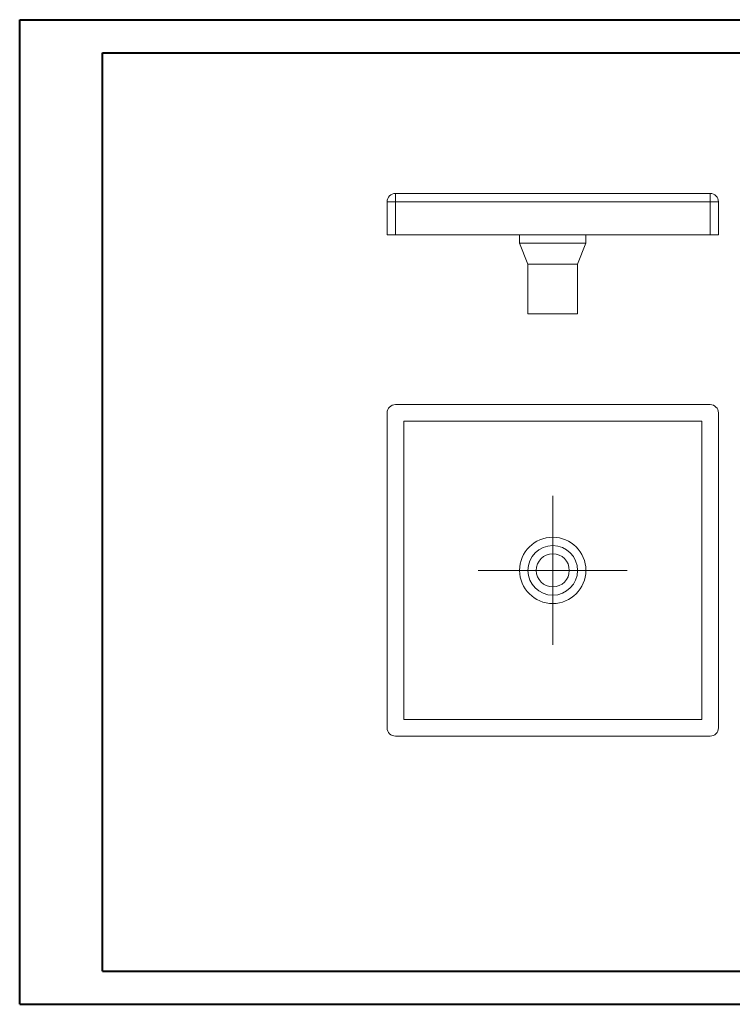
# Model space of a CAD drawing. Header units: millimetres. Extents: x 0 to 420, y 0 to 297.
# Tile 1 of 2: x 0 to 215, y 0 to 297. Entities that reach past the tile are written whole.
import ezdxf

# ---------------------------------------------------------------- set-up
doc = ezdxf.new("R2010")
doc.units = ezdxf.units.MM

# ---------------------------------------------------------------- blocks, each defined once
blk = doc.blocks.new('SW_CENTERMARKSYMBOL_0')
at = {"color": 0, "linetype": 'Continuous', "lineweight": 0}
for p, q in [((0, 12.5), (0, 22.5)), ((0, 0), (0, 12.5)), ((-12.5, 0), (-22.5, 0)), ((0, 0), (-12.5, 0)), ((0, 0), (0, -12.5)), ((0, 0), (12.5, 0)), ((12.5, 0), (22.5, 0)), ((0, -12.5), (0, -22.5))]:
    blk.add_line(p, q, dxfattribs=at)

msp = doc.modelspace()

# ---------------------------------------------------------------- linework, layer by layer
at = {"color": 7, "linetype": 'Continuous', "lineweight": 40}
for p, q in [((0.08, 0.21), (0.08, 297.21)), ((0.08, 297.21), (420.08, 297.21)), ((25.08, 10.21), (25.08, 287.21)), ((25.08, 287.21), (410.08, 287.21)), ((25.08, 10.21), (410.08, 10.21)), ((0.08, 0.21), (420.08, 0.21))]:
    msp.add_line(p, q, dxfattribs=at)
at = {"color": 7, "linetype": 'Continuous', "lineweight": 15}
for p, q in [((113.48, 244.81), (113.48, 242.31)), ((113.48, 244.81), (208.48, 244.81)), ((208.48, 242.31), (208.48, 244.81)), ((110.98, 242.31), (113.48, 242.31)), ((110.98, 232.31), (110.98, 242.31)), ((208.48, 242.31), (113.48, 242.31)), ((113.48, 242.31), (113.48, 232.31)), ((208.48, 242.31), (210.98, 242.31)), ((208.48, 232.31), (208.48, 242.31)), ((210.98, 242.31), (210.98, 232.31)), ((113.48, 232.31), (110.98, 232.31)), ((208.48, 232.31), (113.48, 232.31)), ((150.98, 232.31), (150.98, 229.81)), ((170.98, 229.81), (170.98, 232.31)), ((210.98, 232.31), (208.48, 232.31)), ((150.98, 229.81), (153.48, 223.48)), ((170.98, 229.81), (150.98, 229.81)), ((168.48, 223.48), (170.98, 229.81)), ((153.48, 223.48), (153.48, 208.48)), ((168.48, 223.48), (153.48, 223.48)), ((168.48, 208.48), (168.48, 223.48)), ((168.48, 208.48), (153.48, 208.48)), ((110.98, 178.61), (110.98, 83.61)), ((208.48, 181.11), (113.48, 181.11)), ((210.98, 83.61), (210.98, 178.61)), ((115.98, 176.11), (115.98, 86.11)), ((205.98, 176.11), (115.98, 176.11)), ((205.98, 86.11), (205.98, 176.11)), ((115.98, 86.11), (205.98, 86.11)), ((113.48, 81.11), (208.48, 81.11))]:
    msp.add_line(p, q, dxfattribs=at)
for radius in [10, 7.5, 5]:
    msp.add_circle((160.98, 131.11), radius, dxfattribs=at)
for centre, start, end in [((113.48, 242.31), 90, 180), ((208.48, 242.31), 0, 90), ((113.48, 178.61), 90, 180), ((208.48, 178.61), 0, 90), ((113.48, 83.61), 180, 270), ((208.48, 83.61), 270, 0)]:
    msp.add_arc(centre, 2.5, start, end, dxfattribs=at)

# ---------------------------------------------------------------- block references
at = {"color": 7, "linetype": 'Continuous', "lineweight": 0}
msp.add_blockref('SW_CENTERMARKSYMBOL_0', (160.98, 131.11), dxfattribs=at)

doc.saveas('drawing.dxf')
